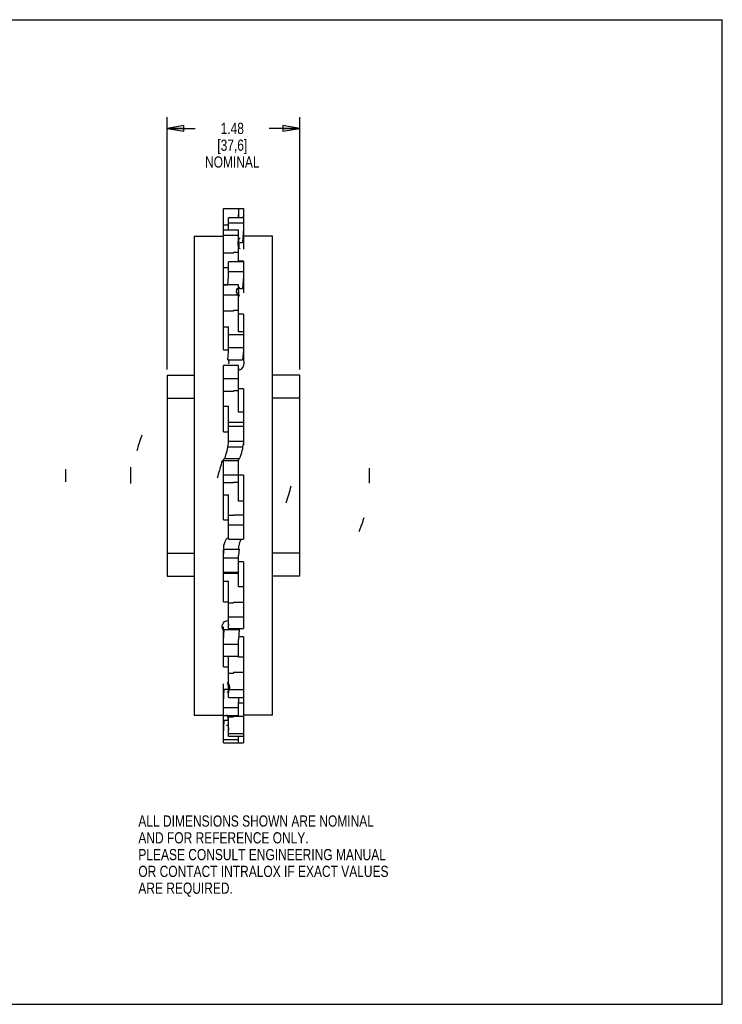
# Model space of a CAD drawing. Header units: inches. Extents: x 0 to 17, y 0 to 11.
# Tile 2 of 2: x 9.2 to 17, y 0 to 11. Entities that reach past the tile are written whole.
import ezdxf

# ---------------------------------------------------------------- set-up
doc = ezdxf.new("R2010")
doc.units = ezdxf.units.IN
doc.header["$LTSCALE"] = 0.935
doc.header["$MEASUREMENT"] = 0
doc.layers.get('0').update_dxf_attribs({"linetype": 'CONTINUOUS'})
doc.styles.get("Standard").update_dxf_attribs({"font": 'txt', "width": 0.8})
doc.dimstyles.new('DIMSTYLE_1', dxfattribs={"dimtxt": 0.125, "dimasz": 0.1875, "dimexe": 0.18, "dimexo": 0.0625, "dimgap": 0.09, "dimtad": 0, "dimtih": 1, "dimtoh": 1, "dimzin": 4, "dimdsep": 46, "dimtxsty": 'STANDARD', "dimblk": 'CLOSED', "dimblk1": 'CLOSED', "dimblk2": 'CLOSED', "dimcen": 0.09, "dimadec": 0, "dimazin": 0, "dimtp": 0.01, "dimtm": 0.01, "dimtfac": 1, "dimtofl": 0, "dimtmove": 0, "dimatfit": 3, "dimldrblk": 'CLOSED', "dimfxl": 1, "dimtolj": 1, "dimtzin": 4, "dimarcsym": 0})

# ---------------------------------------------------------------- blocks, each defined once
blk = doc.blocks.new('_CLOSED')
at = {"color": 0, "linetype": 'BYBLOCK'}
for p, q in [((0, 0), (-1, 0.167)), ((-1, 0.167), (-1, -0.167)), ((-1, -0.167), (0, 0)), ((-1, 0), (0, 0))]:
    blk.add_line(p, q, dxfattribs=at)
blk = doc.blocks.new('*D0')
at = {"color": 3, "linetype": 'CONTINUOUS'}
for p, q in [((10.8, 7.093), (10.8, 9.91)), ((12.28, 7.093), (12.28, 9.91)), ((10.8, 9.785), (11.114, 9.785)), ((12.28, 9.785), (11.939, 9.785))]:
    blk.add_line(p, q, dxfattribs=at)
at = {"color": 3, "linetype": 'CONTINUOUS', "xscale": 0.1875, "yscale": 0.1875, "zscale": 0.1875, "rotation": 180}
blk.add_blockref('_CLOSED', (10.8, 9.785), dxfattribs=at)
at = {"color": 3, "linetype": 'CONTINUOUS', "xscale": 0.1875, "yscale": 0.1875, "zscale": 0.1875}
blk.add_blockref('_CLOSED', (12.28, 9.785), dxfattribs=at)
at = {"color": 3, "linetype": 'CONTINUOUS', "insert": (11.527, 9.848), "char_height": 0.125, "width": 0.7, "attachment_point": 2, "line_spacing_factor": 0.9}
blk.add_mtext('1.48{\\Ftxt.shx;\\W1.600000;\\H0.125000; } \\P[37,6]\\PNOMINAL', dxfattribs=at)

msp = doc.modelspace()

# ---------------------------------------------------------------- linework, layer by layer
at = {"color": 7, "linetype": 'CONTINUOUS'}
for p, q in [((0, 11), (17, 11)), ((17, 0), (17, 11)), ((11.428, 8.039), (11.428, 8.891)), ((11.428, 8.891), (11.651, 8.891)), ((11.595, 8.891), (11.595, 8.788)), ((11.597, 8.788), (11.595, 8.819)), ((11.651, 8.832), (11.649, 8.788)), ((11.651, 8.891), (11.651, 8.435)), ((11.484, 8.703), (11.428, 8.703)), ((11.484, 8.657), (11.484, 8.788)), ((11.651, 8.788), (11.484, 8.788)), ((11.484, 8.73), (11.651, 8.73)), ((11.102, 8.582), (11.102, 3.232)), ((11.102, 8.582), (11.428, 8.582)), ((11.595, 8.649), (11.428, 8.649)), ((11.428, 8.591), (11.595, 8.591)), ((11.484, 8.649), (11.484, 8.657)), ((11.595, 8.296), (11.595, 8.649)), ((11.604, 8.464), (11.595, 8.588)), ((11.651, 8.67), (11.642, 8.511)), ((11.977, 8.582), (11.651, 8.582)), ((11.977, 3.232), (11.977, 8.582)), ((11.601, 8.511), (11.642, 8.511)), ((11.54, 8.391), (11.428, 8.391)), ((11.595, 8.4), (11.54, 8.4)), ((11.54, 8.391), (11.54, 8.4)), ((11.484, 8.124), (11.484, 8.296)), ((11.651, 8.296), (11.484, 8.296)), ((11.651, 8.303), (11.595, 8.303)), ((11.651, 8.303), (11.651, 7.949)), ((11.428, 8.232), (11.484, 8.232)), ((11.484, 8.187), (11.651, 8.187)), ((11.428, 8.039), (11.479, 8.039)), ((11.428, 7.312), (11.428, 8.037)), ((11.595, 8.037), (11.428, 8.037)), ((11.478, 8.037), (11.484, 8.124)), ((11.595, 7.513), (11.595, 8.037)), ((11.651, 8.135), (11.642, 7.996)), ((11.428, 7.928), (11.595, 7.928)), ((11.595, 7.996), (11.642, 7.996)), ((11.604, 7.908), (11.595, 7.994)), ((11.54, 7.743), (11.428, 7.743)), ((11.595, 7.752), (11.54, 7.752)), ((11.54, 7.743), (11.54, 7.752)), ((11.651, 7.711), (11.595, 7.711)), ((11.651, 7.711), (11.651, 7.187)), ((11.428, 7.57), (11.484, 7.57)), ((11.484, 7.291), (11.484, 7.57)), ((11.651, 7.481), (11.484, 7.481)), ((11.651, 7.513), (11.595, 7.513)), ((11.428, 7.312), (11.484, 7.312)), ((11.476, 7.199), (11.484, 7.291)), ((11.484, 7.337), (11.651, 7.337)), ((11.651, 7.299), (11.642, 7.199)), ((11.476, 7.199), (11.642, 7.199)), ((11.428, 6.395), (11.428, 7.137)), ((11.595, 7.137), (11.428, 7.137)), ((11.595, 6.615), (11.595, 7.137)), ((11.604, 7.082), (11.595, 7.119)), ((10.8, 7.03), (10.8, 4.783)), ((10.8, 7.03), (11.102, 7.03)), ((11.428, 6.992), (11.595, 6.992)), ((12.28, 7.03), (11.977, 7.03)), ((12.28, 4.783), (12.28, 7.03)), ((11.54, 6.847), (11.428, 6.847)), ((11.595, 6.854), (11.54, 6.854)), ((11.54, 6.847), (11.54, 6.854)), ((11.651, 6.876), (11.595, 6.876)), ((11.651, 6.876), (11.651, 6.252)), ((10.8, 6.773), (11.102, 6.773)), ((12.28, 6.773), (11.977, 6.773)), ((11.428, 6.683), (11.484, 6.683)), ((11.484, 6.271), (11.484, 6.683)), ((11.651, 6.615), (11.595, 6.615)), ((11.484, 6.502), (11.54, 6.502)), ((11.54, 6.505), (11.54, 6.502)), ((11.54, 6.505), (11.651, 6.505)), ((11.428, 6.395), (11.484, 6.395)), ((11.651, 6.454), (11.484, 6.454)), ((11.476, 6.227), (11.484, 6.271)), ((11.484, 6.293), (11.651, 6.293)), ((11.651, 6.275), (11.642, 6.227)), ((11.476, 6.227), (11.642, 6.227)), ((11.428, 6.078), (11.438, 6.097)), ((11.428, 5.412), (11.428, 6.078)), ((11.595, 6.071), (11.428, 6.071)), ((11.438, 6.097), (11.604, 6.097)), ((11.604, 6.097), (11.595, 6.079)), ((11.595, 5.621), (11.595, 6.079)), ((11.651, 5.91), (11.428, 5.91)), ((11.651, 5.91), (11.651, 5.197)), ((11.54, 5.825), (11.428, 5.825)), ((11.595, 5.829), (11.54, 5.829)), ((11.54, 5.825), (11.54, 5.829)), ((11.428, 5.692), (11.484, 5.692)), ((11.484, 5.197), (11.484, 5.692)), ((11.651, 5.621), (11.595, 5.621)), ((11.428, 5.412), (11.484, 5.412)), ((11.484, 5.464), (11.54, 5.464)), ((11.54, 5.47), (11.651, 5.47)), ((11.54, 5.47), (11.54, 5.464)), ((11.651, 5.353), (11.484, 5.353)), ((11.475, 5.212), (11.476, 5.212)), ((11.476, 5.212), (11.484, 5.202)), ((11.484, 5.197), (11.651, 5.197)), ((11.428, 5.011), (11.438, 5.086)), ((11.428, 4.495), (11.428, 5.08)), ((11.438, 5.086), (11.604, 5.086)), ((11.604, 5.086), (11.595, 5.017)), ((10.8, 5.04), (11.102, 5.04)), ((11.595, 4.983), (11.428, 4.983)), ((11.595, 4.665), (11.595, 5.017)), ((12.28, 5.04), (11.977, 5.04)), ((11.651, 4.944), (11.595, 4.944)), ((11.651, 4.944), (11.651, 4.197)), ((10.8, 4.783), (11.102, 4.783)), ((11.428, 4.827), (11.595, 4.827)), ((11.54, 4.813), (11.428, 4.813)), ((11.595, 4.814), (11.54, 4.814)), ((11.54, 4.813), (11.54, 4.814)), ((12.28, 4.783), (11.977, 4.783)), ((11.428, 4.729), (11.484, 4.729)), ((11.484, 4.197), (11.484, 4.729)), ((11.651, 4.665), (11.595, 4.665)), ((11.428, 4.495), (11.484, 4.495)), ((11.484, 4.486), (11.54, 4.486)), ((11.54, 4.494), (11.651, 4.494)), ((11.54, 4.494), (11.54, 4.486)), ((11.476, 4.291), (11.484, 4.228)), ((11.651, 4.326), (11.484, 4.326)), ((11.428, 3.77), (11.428, 4.217)), ((11.428, 4.065), (11.438, 4.186)), ((11.438, 4.186), (11.604, 4.186)), ((11.484, 4.197), (11.651, 4.197)), ((11.604, 4.186), (11.595, 4.075)), ((11.595, 3.878), (11.595, 4.075)), ((11.651, 4.107), (11.598, 4.107)), ((11.651, 4.107), (11.651, 2.923)), ((11.595, 4.019), (11.428, 4.019)), ((11.428, 3.89), (11.595, 3.89)), ((11.484, 3.428), (11.484, 3.89)), ((11.651, 3.878), (11.595, 3.878)), ((11.428, 3.77), (11.484, 3.77)), ((11.484, 3.7), (11.54, 3.7)), ((11.54, 3.709), (11.651, 3.709)), ((11.54, 3.709), (11.54, 3.7)), ((11.428, 2.923), (11.428, 3.582)), ((11.476, 3.588), (11.484, 3.481)), ((11.428, 3.367), (11.438, 3.519)), ((11.438, 3.519), (11.481, 3.519)), ((11.651, 3.513), (11.484, 3.513)), ((11.484, 3.428), (11.651, 3.428)), ((11.598, 3.428), (11.595, 3.38)), ((11.595, 3.311), (11.428, 3.311)), ((11.595, 3.225), (11.595, 3.38)), ((11.651, 3.364), (11.595, 3.364)), ((11.102, 3.232), (11.428, 3.232)), ((11.428, 3.225), (11.595, 3.225)), ((11.476, 3.198), (11.484, 3.061)), ((11.484, 2.994), (11.484, 3.225)), ((11.484, 3.211), (11.54, 3.211)), ((11.54, 3.22), (11.651, 3.22)), ((11.54, 3.22), (11.54, 3.211)), ((11.977, 3.232), (11.651, 3.232)), ((11.428, 3.013), (11.438, 3.174)), ((11.438, 3.174), (11.477, 3.174)), ((11.651, 3.023), (11.484, 3.023)), ((11.484, 2.994), (11.651, 2.994)), ((11.595, 2.923), (11.595, 2.994)), ((11.595, 2.953), (11.428, 2.953)), ((11.428, 2.923), (11.651, 2.923)), ((0, 0), (17, 0))]:
    msp.add_line(p, q, dxfattribs=at)
at = {"color": 7, "linetype": 'CONTINUOUS', "extrusion": (0, 0, -1)}
for centre, major_axis, ratio, start_param, end_param in [((11.623, 8.501), (0, -0.0625), 0.494614, 0.20944, 1.940641), ((11.623, 8.501), (0, -0.0625), 0.494614, 1.940641, 2.932153), ((11.623, 7.962), (0, -0.0495), 0.99076, 0.20944, 2.309998), ((11.623, 7.962), (0, -0.0495), 0.99076, 2.309998, 2.932153), ((11.623, 7.147), (0.0192, 0.06), 0.474206, 0.20944, 2.679804), ((11.623, 7.147), (0.0192, 0.06), 0.474206, 2.679804, 2.932153), ((11.623, 6.163), (0.0192, 0.0667), 0.089045, 0.20944, 2.932153), ((11.457, 5.145), (0.0192, 0.0644), 0.272665, -2.932153, -0.277683), ((11.457, 4.23), (0.0192, 0.0535), 0.710679, -2.932153, -0.64681), ((11.457, 4.23), (0.0192, 0.0535), 0.710679, -0.64681, -0.20944), ((11.457, 3.541), (0, -0.057), 0.705068, -2.932153, -1.016284), ((11.457, 3.541), (0, -0.057), 0.705068, -1.016284, -0.20944), ((11.457, 3.172), (0, -0.0659), 0.346468, -2.932153, -2.035515), ((11.457, 3.172), (0, -0.0659), 0.346468, -0.737763, -0.20944)]:
    msp.add_ellipse(centre, major_axis=major_axis, ratio=ratio, start_param=start_param, end_param=end_param, dxfattribs=at)
at = {"color": 7, "linetype": 'CONTINUOUS'}
for centre, major_axis, ratio, start_param, end_param in [((11.457, 7.147), (0.0192, 0.06), 0.474206, -1.252545, -0.20944), ((11.623, 5.907), (0.767, 2.395), 0.474206, 1.533779, 1.606802), ((11.457, 6.163), (0.0192, 0.0667), 0.089045, -2.932153, -0.20944), ((11.623, 5.907), (0.767, 2.664), 0.089045, 1.533779, 1.599162), ((11.623, 5.907), (0, 1.977), 0.99076, 1.533779, 1.606802), ((11.623, 5.907), (0, 2.494), 0.494614, 1.533779, 1.606802), ((11.457, 5.907), (0, -2.274), 0.705068, 1.533779, 1.606802), ((11.623, 5.907), (0.767, 2.664), 0.089045, 1.602124, 1.606802), ((11.623, 5.907), (0.767, 2.664), 0.089045, 1.599162, 1.602124), ((11.457, 5.907), (-0.767, -2.573), 0.272665, 1.533779, 1.606802), ((11.457, 5.907), (-0.767, -2.135), 0.710679, 1.533779, 1.587867), ((11.457, 5.907), (-0.767, -2.135), 0.710679, 1.587867, 1.606802), ((11.623, 5.145), (0.0192, 0.0644), 0.272665, 0.962331, 2.932153), ((11.623, 4.23), (0.0192, 0.0535), 0.710679, 2.732918, 2.932153)]:
    msp.add_ellipse(centre, major_axis=major_axis, ratio=ratio, start_param=start_param, end_param=end_param, dxfattribs=at)

# ---------------------------------------------------------------- texts
at = {"color": 3, "linetype": 'CONTINUOUS', "insert": (10.478, 2.11), "char_height": 0.125, "width": 3.5, "attachment_point": 1, "line_spacing_factor": 0.9}
msp.add_mtext('ALL DIMENSIONS SHOWN ARE NOMINAL\\PAND FOR REFERENCE ONLY.\\PPLEASE CONSULT ENGINEERING MANUAL\\POR CONTACT INTRALOX IF EXACT VALUES\\PARE REQUIRED. ', dxfattribs=at)

# ---------------------------------------------------------------- dimensions: what is measured, and where the dimension line sits
at = {"color": 3, "linetype": 'CONTINUOUS'}
dim = msp.add_linear_dim(base=(12.28, 9.785), p1=(10.8, 7.093), p2=(12.28, 7.093), text='<> \\PNOMINAL', dimstyle='DIMSTYLE_1', dxfattribs=at)
dim.commit()
dim.dimension.update_dxf_attribs({"geometry": '*D0', "text_midpoint": (11.277, 9.598), "dimtype": 160})

doc.saveas('drawing.dxf')
